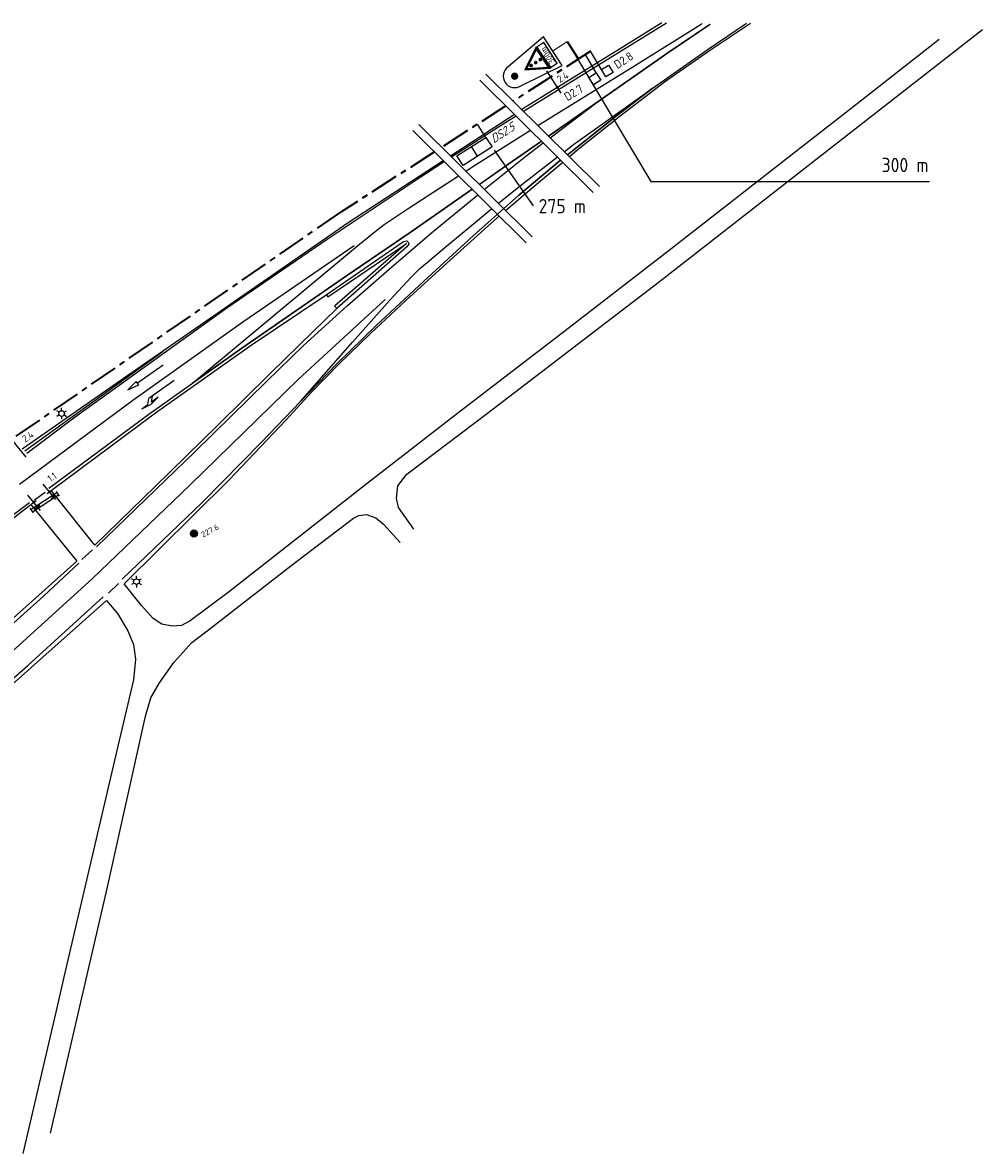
# Model space of a CAD drawing. Extents: x 237360 to 238772, y 446460 to 447476.
# Tile 14 of 14: x 238394 to 238730, y 447080 to 447476. Entities that reach past the tile are written whole.
import ezdxf
from ezdxf.enums import TextEntityAlignment as Align

# ---------------------------------------------------------------- set-up
doc = ezdxf.new("R2010")
doc.units = 0
doc.header["$MEASUREMENT"] = 0
doc.linetypes.add('VRI', pattern=[16, 10, -2, 2, -2])
doc.layers.get('0').update_dxf_attribs({"linetype": 'CONTINUOUS'})
doc.layers.add('kl-bs-bm_1000', color=8, linetype='CONTINUOUS', lineweight=25)
for name, color, linetype in [('kl-bs-vrikabel', 30, 'VRI'), ('kl-bs-vrilus', 34, 'CONTINUOUS'), ('MAATVOERING', 252, 'CONTINUOUS'), ('MDI-XX-BANDEN', 253, 'CONTINUOUS'), ('MDI-XX-MARKERING', 253, 'CONTINUOUS'), ('MDI-XX-TERREINAFSCH', 253, 'CONTINUOUS'), ('MDI-XX-VERLICHTING', 2, 'CONTINUOUS'), ('OV-MASTEN', 1, 'CONTINUOUS'), ('VRI-MANTELBUIZEN', 6, 'CONTINUOUS')]:
    doc.layers.add(name, color=color, linetype=linetype)
doc.styles.add('ISO', font='ISO.shx', dxfattribs={"height": 0.7})
doc.styles.add('ISO25', font='ISO.SHX', dxfattribs={"height": 2.5})

# ---------------------------------------------------------------- blocks, each defined once
blk = doc.blocks.new('PIJL')
at = {"layer": 'MDI-XX-MARKERING'}
for p, q in [((0, 0), (5.45, 0)), ((7.5, 0), (5.45, 0.38)), ((5.45, 0.38), (5.45, -0.38)), ((5.45, -0.38), (7.5, 0))]:
    blk.add_line(p, q, dxfattribs=at)
blk = doc.blocks.new('PUNT125')
at = {"color": 0}
blk.add_circle((0, 0), 0.625, dxfattribs=at)

msp = doc.modelspace()

# ---------------------------------------------------------------- hatches: boundary and pattern name
at = {"layer": 'MDI-XX-TERREINAFSCH'}
msp.add_hatch(color=7, dxfattribs=at).paths.add_polyline_path([(238455.12, 447297.05, 1), (238452.62, 447297.05, 1)])

# ---------------------------------------------------------------- linework, layer by layer
for p, q in [((238576.16, 447470.74), (238563.87, 447460.29)), ((238582.73, 447460.7), (238576.16, 447470.74)), ((238568.26, 447453.6), (238582.73, 447460.7)), ((238556.03, 447457.68), (238595.69, 447418.36)), ((238553.92, 447455.55), (238593.58, 447416.23)), ((238530.44, 447437.95), (238570.1, 447398.63)), ((238532.56, 447440.09), (238572.22, 447400.76))]:
    msp.add_line(p, q)
at = {"color": 24}
for p, q in [((238586.67, 447465.31), (238613.72, 447420.09)), ((238558.9, 447431.14), (238572.59, 447411.59)), ((238613.72, 447420.09), (238711.18, 447420.11))]:
    msp.add_line(p, q, dxfattribs=at)
msp.add_lwpolyline([(238578.57, 447459.98), (238580.93, 447461.52), (238576.22, 447468.7), (238573.86, 447467.16)], close=True)
at = {"const_width": 0.4}
msp.add_lwpolyline([(238579.37, 447465.75), (238584.46, 447469.08)], dxfattribs=at)
at = {"color": 1}
for points in [[(238569.61, 447459.23), (238578.55, 447459.73), (238573.64, 447467.23)], [(238569.78, 447459.34), (238578.37, 447459.82), (238573.65, 447467.03)], [(238569.94, 447459.45), (238578.2, 447459.91), (238573.66, 447466.83)], [(238570.11, 447459.56), (238578.02, 447460), (238573.68, 447466.63)], [(238570.34, 447459.7), (238577.84, 447460.12), (238573.73, 447466.41)]]:
    msp.add_lwpolyline(points, close=True, dxfattribs=at)
at = {"color": 1, "const_width": 0.644}
msp.add_lwpolyline([(238571.98, 447460.39, 1), (238571.62, 447460.93, 1)], format="xyb", close=True, dxfattribs=at)
at = {"color": 50}
for points, const_width in [([(238573.59, 447461.45, 1), (238573.24, 447461.98, 1)], 0.644), ([(238566.41, 447456.42, 1), (238565.71, 447457.48, 1)], 1.27)]:
    msp.add_lwpolyline(points, format="xyb", close=True, dxfattribs=dict(at, const_width=const_width))
at = {"color": 90, "const_width": 0.644}
msp.add_lwpolyline([(238575.21, 447462.51, 1), (238574.86, 447463.04, 1)], format="xyb", close=True, dxfattribs=at)
msp.add_arc((238566.06, 447456.95), 4, 123.2453, 303.2453)
at = {"layer": 'kl-bs-bm_1000'}
for p, q in [((238395.19, 447323.77), (238388.61, 447331.82)), ((238405.49, 447308.89, 44.92), (238401.07, 447314.3, 44.92)), ((238400.2, 447305.09, 44.92), (238395.78, 447310.49, 44.92)), ((238402.47, 447311, 45.51), (238404.08, 447312.19, 45.51)), ((238403.85, 447309.3, 45.51), (238405.47, 447310.49, 45.51)), ((238397.01, 447307.39, 45.51), (238398.62, 447308.57, 45.51)), ((238398.26, 447305.81, 45.93), (238399.88, 447306.99, 45.93))]:
    msp.add_line(p, q, dxfattribs=at)
at = {"layer": 'kl-bs-bm_1000', "elevation": 46.59}
msp.add_lwpolyline([(238582.38, 447451), (238577.36, 447458.8)], dxfattribs=at)
at = {"layer": 'kl-bs-bm_1000', "const_width": 0.5}
for points, elevation in [([(238578.46, 447456.7, 1), (238578.96, 447456.7, 1)], 46.59), ([(238580.78, 447453.1, 1), (238581.28, 447453.1, 1)], 46.59), ([(238398.8, 447306.43, 1), (238399.3, 447306.43, 1)], 0.42)]:
    msp.add_lwpolyline(points, format="xyb", close=True, dxfattribs=dict(at, elevation=elevation))
for points in [[(238403.01, 447311.62, 1), (238403.51, 447311.62, 1)], [(238404.43, 447309.87, 1), (238404.93, 447309.87, 1)], [(238397.55, 447308.01, 1), (238398.05, 447308.01, 1)]]:
    msp.add_lwpolyline(points, format="xyb", close=True, dxfattribs=at)
at = {"layer": 'kl-bs-vrikabel', "lineweight": 35}
msp.add_line((238391.71, 447331.01, 45.57), (238505.28, 447409.45, 46.11), dxfattribs=at)
msp.add_lwpolyline([(238584.46, 447469.08), (238588.41, 447462.94)], dxfattribs=at)
at = {"layer": 'kl-bs-vrikabel', "lineweight": 35, "elevation": 46.72}
for points in [[(238592.64, 447465.66), (238565.56, 447448.24)], [(238562.97, 447446.57), (238540.56, 447432.15)], [(238537.97, 447430.49), (238505.28, 447409.45)]]:
    msp.add_lwpolyline(points, dxfattribs=at)
at = {"layer": 'kl-bs-vrilus'}
for p, q in [((238594.62, 447458.09), (238590.83, 447464.5)), ((238596.39, 447459.26), (238592.64, 447465.66)), ((238596.39, 447459.26), (238598.94, 447460.83)), ((238598.94, 447460.83), (238600.51, 447458.27)), ((238592.06, 447456.52), (238594.62, 447458.09)), ((238593.63, 447453.96), (238592.06, 447456.52)), ((238594.62, 447458.09), (238596.19, 447455.53)), ((238597.95, 447456.71), (238596.39, 447459.26)), ((238600.51, 447458.27), (238597.95, 447456.71)), ((238596.19, 447455.53), (238593.63, 447453.96)), ((238555.99, 447435.57), (238553.11, 447440.23)), ((238545.88, 447429.11), (238555.99, 447435.57)), ((238555.99, 447435.57), (238558.15, 447432.2)), ((238548.03, 447425.74), (238545.88, 447429.11)), ((238558.15, 447432.2), (238548.03, 447425.74)), ((238553.09, 447428.97), (238550.94, 447432.34))]:
    msp.add_line(p, q, dxfattribs=at)
at = {"layer": 'MDI-XX-BANDEN'}
msp.add_polyline3d([(238500.06, 447380.53, 46.39), (238500.73, 447379.74, 46.67), (238528.19, 447398.44, 46.99), (238503.04, 447376.49, 46.58), (238503.87, 447375.75, 46.28)], dxfattribs=at)
at = {"layer": 'MDI-XX-MARKERING'}
for p, q in [((238595.44, 447460.98, 46.64), (238619.18, 447475.63, 46.76)), ((238608.32, 447460.84, 46.86), (238631.26, 447475.1, 46.95)), ((238619.62, 447465.09, 46.86), (238634.43, 447475.15, 46.97)), ((238634.3, 447475.06, 46.97), (238619.62, 447465.09, 46.86)), ((238631.4, 447475.19, 46.95), (238631.66, 447475.35, 46.96)), ((238633.7, 447466.44, 46.77), (238647.22, 447475.48, 46.84)), ((238619.62, 447465.09, 46.86), (238594.5, 447447.53, 46.85)), ((238594.5, 447447.53, 46.85), (238619.62, 447465.09, 46.86)), ((238614.21, 447452.66, 46.74), (238633.7, 447466.44, 46.77)), ((238569.12, 447444.69, 46.61), (238595.44, 447460.98, 46.64)), ((238577.51, 447441.85, 46.67), (238608.32, 447460.84, 46.86)), ((238586.7, 447433.07, 46.57), (238614.21, 447452.66, 46.74)), ((238601.74, 447443.07, 46.55), (238614.21, 447452.66, 46.74)), ((238614.21, 447452.66, 46.74), (238601.74, 447443.07, 46.55)), ((238594.5, 447447.53, 46.85), (238577.89, 447435.97, 46.71)), ((238577.94, 447436, 46.71), (238594.5, 447447.53, 46.85)), ((238578.48, 447435.43, 46.68), (238594.5, 447447.53, 46.85)), ((238543.98, 447428.71, 46.33), (238562.94, 447440.86, 46.61)), ((238562.94, 447440.86, 46.61), (238566.53, 447443.09, 46.61)), ((238574.12, 447439.71, 46.65), (238577.51, 447441.85, 46.67)), ((238584.49, 447429.5, 46.39), (238601.74, 447443.07, 46.55)), ((238601.74, 447443.07, 46.55), (238584.51, 447429.51, 46.39)), ((238551.45, 447425.4, 46.47), (238571.59, 447438.11, 46.63)), ((238575.42, 447434.25, 46.69), (238563.69, 447426.08, 46.59)), ((238563.69, 447426.08, 46.59), (238575.39, 447434.23, 46.69)), ((238570.01, 447429.03, 46.58), (238576.08, 447433.61, 46.65)), ((238583.4, 447430.53, 46.53), (238586.7, 447433.07, 46.57)), ((238555.44, 447417.35, 46.54), (238570.01, 447429.03, 46.58)), ((238567.48, 447418.31, 46.36), (238581.02, 447428.71, 46.51)), ((238532.31, 447421.22, 46.16), (238541.44, 447427.08, 46.29)), ((238548.93, 447423.76, 46.47), (238551.45, 447425.4, 46.47)), ((238553.66, 447419.1, 46.58), (238563.69, 447426.08, 46.59)), ((238563.69, 447426.08, 46.59), (238553.7, 447419.13, 46.58)), ((238567.5, 447415.31, 46.35), (238582.14, 447427.59, 46.38)), ((238582.15, 447427.59, 46.38), (238567.5, 447415.31, 46.35)), ((238500.44, 447399.94, 46.08), (238532.31, 447421.22, 46.16)), ((238529.12, 447410.88, 46.46), (238546.41, 447422.12, 46.47)), ((238529.53, 447402.32, 46.54), (238551.22, 447417.41, 46.57)), ((238551.2, 447417.39, 46.57), (238529.53, 447402.32, 46.54)), ((238560.45, 447412.59, 46.33), (238567.48, 447418.31, 46.36)), ((238537.7, 447402.74, 46.55), (238553.12, 447415.45, 46.54)), ((238551.5, 447401.1, 46.28), (238567.5, 447415.31, 46.35)), ((238567.5, 447415.31, 46.35), (238562.22, 447410.63, 46.33)), ((238520.4, 447405.13, 46.46), (238529.12, 447410.88, 46.46)), ((238553.01, 447406.53, 46.31), (238558.07, 447410.65, 46.32)), ((238517.79, 447403.11, 46.46), (238520.4, 447405.13, 46.46)), ((238541.67, 447397.07, 46.26), (238553.01, 447406.53, 46.31)), ((238559.99, 447408.64, 46.32), (238551.5, 447401.1, 46.28)), ((238529.53, 447402.32, 46.54), (238507.17, 447387.11, 46.47)), ((238507.17, 447387.11, 46.47), (238529.53, 447402.32, 46.54)), ((238511.83, 447398.21, 46.42), (238517.79, 447403.11, 46.46)), ((238523.09, 447390.3, 46.28), (238537.7, 447402.74, 46.55)), ((238534.19, 447385.18, 46.12), (238551.5, 447401.1, 46.28)), ((238551.5, 447401.1, 46.28), (238534.19, 447385.18, 46.12)), ((238465.35, 447375.94, 46.05), (238500.44, 447399.94, 46.08)), ((238470.96, 447371.03, 46.2), (238509.91, 447397.73, 46.31)), ((238480.55, 447372.2, 46.37), (238511.83, 447398.21, 46.42)), ((238535.42, 447391.78, 46.17), (238541.67, 447397.07, 46.26)), ((238507.48, 447376.66, 46.27), (238523.09, 447390.3, 46.28)), ((238529.81, 447386.66, 46.18), (238532.83, 447389.69, 46.18)), ((238532.83, 447389.69, 46.18), (238535.42, 447391.78, 46.17)), ((238507.17, 447387.11, 46.47), (238470.64, 447361.86, 46.36)), ((238470.64, 447361.86, 46.36), (238507.17, 447387.11, 46.47)), ((238517.58, 447369.73, 46.1), (238534.19, 447385.18, 46.12)), ((238534.19, 447385.18, 46.12), (238517.58, 447369.73, 46.1)), ((238522.41, 447378.6, 46.15), (238529.81, 447386.66, 46.18)), ((238490.31, 447350.87, 46.05), (238520.75, 447378.87, 46.08)), ((238509.38, 447363.94, 46.03), (238522.41, 447378.6, 46.15)), ((238437.23, 447355.77, 45.93), (238465.35, 447375.94, 46.05)), ((238492.21, 447362.77, 46.16), (238507.48, 447376.66, 46.27)), ((238432.43, 447343.64, 46.07), (238470.96, 447371.03, 46.2)), ((238453.31, 447349.58, 46.27), (238480.55, 447372.2, 46.37)), ((238503.87, 447356.37, 46.07), (238517.58, 447369.73, 46.1)), ((238517.58, 447369.73, 46.1), (238503.87, 447356.37, 46.07)), ((238470.64, 447361.86, 46.36), (238453.31, 447349.58, 46.27)), ((238453.31, 447349.58, 46.27), (238470.64, 447361.86, 46.36)), ((238479.22, 447350.19, 46.03), (238492.21, 447362.77, 46.16)), ((238491.12, 447343.14, 45.99), (238509.38, 447363.94, 46.03)), ((238394.64, 447325.97, 45.71), (238443.05, 447360.79, 45.89)), ((238412.32, 447337.84, 45.83), (238437.23, 447355.77, 45.93)), ((238491.12, 447343.14, 45.99), (238503.87, 447356.37, 46.07)), ((238503.87, 447356.37, 46.07), (238491.12, 447343.14, 45.99)), ((238438.07, 447338.77, 46.19), (238453.31, 447349.58, 46.27)), ((238446.99, 447350.57, 46.07), (238438.12, 447344.22, 46.07)), ((238452.41, 447313.97, 46.12), (238490.31, 447350.87, 46.05)), ((238454.15, 447325.63, 46.01), (238479.22, 447350.19, 46.03)), ((238392.78, 447314.24, 45.81), (238432.43, 447343.64, 46.07)), ((238435.66, 447340.62, 46.07), (238438.94, 447342.22, 46.07)), ((238435.66, 447340.62, 46.07), (238437.77, 447342.13, 46.07)), ((238437.77, 447342.13, 46.07), (238438.12, 447344.22, 46.07)), ((238438.94, 447342.22, 46.07), (238441.35, 447344.69, 46.07)), ((238438.99, 447343, 46.07), (238439.34, 447345.1, 46.07)), ((238441.35, 447344.69, 46.07), (238438.99, 447343, 46.07)), ((238477.5, 447329.01, 45.91), (238491.12, 447343.14, 45.99)), ((238395.4, 447325.17, 45.76), (238412.32, 447337.84, 45.83)), ((238403.07, 447312.83, 45.83), (238438.07, 447338.77, 46.19)), ((238456.82, 447308.02, 45.92), (238477.5, 447329.01, 45.91)), ((238419.79, 447292.42, 45.82), (238454.15, 447325.63, 46.01)), ((238418.22, 447281.17, 45.93), (238452.41, 447313.97, 46.12)), ((238398.03, 447308.77, 45.93), (238401.78, 447311.44, 45.91)), ((238385.38, 447299.73, 45.72), (238396.29, 447307.81, 45.79)), ((238428.69, 447281.11, 45.82), (238456.82, 447308.02, 45.92)), ((238414.61, 447287.88, 45.73), (238418.31, 447291.3, 45.79)), ((238401.19, 447275.09, 45.46), (238413.53, 447286.68, 45.85)), ((238383.25, 447249.48, 45.71), (238418.22, 447281.17, 45.93)), ((238423.94, 447276.21, 45.97), (238427.5, 447279.52, 45.96)), ((238373.36, 447250.25, 45.32), (238401.19, 447275.09, 45.46)), ((238395.78, 447250.87, 45.58), (238422.09, 447274.91, 45.85)), ((238376.86, 447234.31, 45.37), (238395.78, 447250.87, 45.58))]:
    msp.add_line(p, q, dxfattribs=at)
at = {"layer": 'MDI-XX-TERREINAFSCH'}
for p, q in [((238604.29, 447467.46, 46.72), (238617.51, 447475.7, 46.77)), ((238634.23, 447465.97, 46.87), (238648.56, 447475.48, 46.99)), ((238673.56, 447429.5, 46.59), (238729.7, 447473.27, 47.13)), ((238714.54, 447469.77, 46.99), (238685.86, 447447.32, 46.66)), ((238568.95, 447445.65, 46.52), (238604.29, 447467.46, 46.72)), ((238618.46, 447454.99, 46.73), (238634.23, 447465.97, 46.87)), ((238603, 447443.08, 46.89), (238618.46, 447454.99, 46.73)), ((238568.44, 447445.32, 46.52), (238568.95, 447445.65, 46.52)), ((238685.86, 447447.32, 46.66), (238661.1, 447427.96, 46.5)), ((238543.58, 447429.13, 46.35), (238565.96, 447443.7, 46.5)), ((238587.69, 447430.92, 46.57), (238603, 447443.08, 46.89)), ((238585.16, 447428.8, 46.56), (238587.69, 447430.92, 46.57)), ((238616.68, 447385.1, 45.7), (238673.56, 447429.5, 46.59)), ((238507.79, 447405.83, 46.11), (238541.05, 447427.49, 46.33)), ((238574.35, 447419.76, 46.52), (238582.88, 447426.9, 46.55)), ((238661.1, 447427.96, 46.5), (238620.65, 447396.46, 46.21)), ((238562.91, 447409.94, 46.31), (238574.35, 447419.76, 46.52)), ((238429.51, 447351.61, 45.85), (238507.79, 447405.83, 46.11)), ((238556.62, 447404.55, 46.2), (238560.73, 447408.08, 46.28)), ((238542.33, 447391.57, 46.18), (238556.62, 447404.55, 46.2)), ((238500.06, 447380.53, 46.39), (238527.16, 447399.09, 46.55)), ((238528.34, 447397.24, 46.55), (238503.87, 447375.75, 46.28)), ((238527.16, 447399.09, 46.55), (238528.28, 447399.39, 46.55)), ((238528.28, 447399.39, 46.55), (238528.84, 447398.9, 46.55)), ((238529.01, 447398.25, 46.55), (238528.34, 447397.24, 46.55)), ((238528.84, 447398.9, 46.55), (238529.01, 447398.25, 46.55)), ((238620.65, 447396.46, 46.21), (238581.14, 447365.97, 45.85)), ((238527.97, 447378.51, 46.18), (238542.33, 447391.57, 46.18)), ((238556.58, 447339.14, 45.44), (238616.68, 447385.1, 45.7)), ((238473.52, 447362.62, 46.15), (238500.06, 447380.53, 46.39)), ((238515.74, 447367.13, 46.14), (238527.97, 447378.51, 46.18)), ((238503.87, 447375.75, 46.28), (238495.51, 447367.66, 46.23)), ((238495.51, 447367.66, 46.23), (238480.8, 447353.16, 46.11)), ((238504.57, 447356.27, 45.99), (238515.74, 447367.13, 46.14)), ((238581.14, 447365.97, 45.85), (238546.66, 447339.5, 45.38)), ((238440.46, 447339.27, 46.13), (238473.52, 447362.62, 46.15)), ((238495.11, 447346.59, 46.07), (238504.57, 447356.27, 45.99)), ((238393.8, 447326.62, 45.57), (238429.51, 447351.61, 45.85)), ((238480.8, 447353.16, 46.11), (238462.14, 447334.84, 46.08)), ((238486.07, 447336.79, 46.01), (238495.11, 447346.59, 46.07)), ((238403.87, 447312.04, 45.87), (238440.46, 447339.27, 46.13)), ((238546.66, 447339.5, 45.38), (238514.43, 447314.52, 45)), ((238528.38, 447317.76, 45.24), (238556.58, 447339.14, 45.44)), ((238462.14, 447334.84, 46.08), (238440.31, 447313.42, 45.91)), ((238466.1, 447315.71, 45.88), (238486.07, 447336.79, 46.01)), ((238525.21, 447313.67, 45.34), (238528.38, 447317.76, 45.24)), ((238429.48, 447279.37, 45.89), (238466.1, 447315.71, 45.88)), ((238514.43, 447314.52, 45), (238465.82, 447276.44, 44.77)), ((238419.13, 447292.97, 45.83), (238403.87, 447312.04, 45.87)), ((238440.31, 447313.42, 45.91), (238419.13, 447292.97, 45.83)), ((238524.67, 447309.42, 45.34), (238525.21, 447313.67, 45.34)), ((238359.08, 447278.08, 45.59), (238396.78, 447307.21, 45.83)), ((238396.78, 447307.21, 45.83), (238412.93, 447287.34, 45.71)), ((238525.38, 447306.13, 45.34), (238524.67, 447309.42, 45.34)), ((238530.77, 447298.59, 45.32), (238525.38, 447306.13, 45.34)), ((238487.75, 447285.77, 44.82), (238509.66, 447302.38, 44.99)), ((238509.66, 447302.38, 44.99), (238511.49, 447303.3, 44.99)), ((238511.49, 447303.3, 44.99), (238514.21, 447303.72, 45.01)), ((238514.21, 447303.72, 45.01), (238517.54, 447302.48, 45.01)), ((238517.54, 447302.48, 45.01), (238520.19, 447300.33, 45.11)), ((238520.19, 447300.33, 45.11), (238526.05, 447293.93, 45.28)), ((238412.93, 447287.34, 45.71), (238354.65, 447235.47, 45.31)), ((238459.98, 447264.15, 44.75), (238487.75, 447285.77, 44.82)), ((238435.47, 447271.79, 45.58), (238429.48, 447279.37, 45.89)), ((238465.82, 447276.44, 44.77), (238452.57, 447266.44, 44.67)), ((238363.87, 447220.76, 45.32), (238423.25, 447273.6, 45.8)), ((238423.25, 447273.6, 45.8), (238427.08, 447269, 45.55)), ((238439.56, 447267.32, 45.41), (238435.47, 447271.79, 45.58)), ((238427.08, 447269, 45.55), (238430.78, 447263, 45.2)), ((238442.62, 447265.32, 44.88), (238439.56, 447267.32, 45.41)), ((238452.57, 447266.44, 44.67), (238449.53, 447264.84, 44.81)), ((238430.78, 447263, 45.2), (238432.67, 447258.23, 45.01)), ((238446.28, 447264.62, 44.87), (238442.62, 447265.32, 44.88)), ((238449.53, 447264.84, 44.81), (238446.28, 447264.62, 44.87)), ((238453.17, 447258.87, 44.67), (238459.98, 447264.15, 44.75)), ((238446.82, 447251.9, 44.73), (238453.17, 447258.87, 44.67)), ((238432.67, 447258.23, 45.01), (238433.43, 447253.12, 44.84)), ((238433.43, 447253.12, 44.84), (238432.68, 447245.83, 44.81)), ((238441.83, 447244.82, 44.52), (238446.82, 447251.9, 44.73)), ((238432.68, 447245.83, 44.81), (238427.73, 447224.61, 44.78)), ((238438.79, 447239.6, 44.74), (238441.83, 447244.82, 44.52)), ((238436.89, 447233.17, 44.81), (238438.79, 447239.6, 44.74)), ((238423.44, 447172.93, 44.57), (238436.89, 447233.17, 44.81)), ((238427.73, 447224.61, 44.78), (238408.61, 447142.88, 44.55)), ((238403.7, 447087.34, 44.45), (238423.44, 447172.93, 44.57)), ((238408.61, 447142.88, 44.55), (238405.51, 447129.64, 44.52)), ((238405.51, 447129.64, 44.52), (238393.94, 447080.24, 44.38))]:
    msp.add_line(p, q, dxfattribs=at)
at = {"layer": 'MDI-XX-VERLICHTING', "color": 1, "linetype": 'Continuous'}
for p, q in [((238433.75, 447281.19, 45.94), (238433.75, 447282.19, 45.94)), ((238432.88, 447280.69, 45.94), (238432.02, 447281.19, 45.94)), ((238432.88, 447279.69, 45.94), (238432.02, 447279.19, 45.94)), ((238433.75, 447279.19, 45.94), (238433.75, 447278.19, 45.94)), ((238434.61, 447280.69, 45.94), (238435.48, 447281.19, 45.94)), ((238434.61, 447279.69, 45.94), (238435.48, 447279.19, 45.94))]:
    msp.add_line(p, q, dxfattribs=at)
msp.add_circle((238433.75, 447280.19, 45.94), 1, dxfattribs=at)
at = {"layer": 'OV-MASTEN', "color": 1}
for p, q in [((238406.69, 447339.48, 45.31), (238405.83, 447339.98, 45.31)), ((238406.69, 447338.48, 45.31), (238405.83, 447337.98, 45.31)), ((238407.56, 447339.98, 45.31), (238407.56, 447340.98, 45.31)), ((238407.56, 447337.98, 45.31), (238407.56, 447336.98, 45.31)), ((238408.43, 447339.48, 45.31), (238409.29, 447339.98, 45.31)), ((238408.43, 447338.48, 45.31), (238409.29, 447337.98, 45.31))]:
    msp.add_line(p, q, dxfattribs=at)
msp.add_circle((238407.56, 447338.98, 45.31), 1, dxfattribs=at)
at = {"layer": 'VRI-MANTELBUIZEN'}
for p, q in [((238396.88, 447305.49, 45.93), (238405.88, 447311.32, 45.93)), ((238397.43, 447304.66, 45.93), (238406.44, 447310.5, 45.93)), ((238405.6, 447311.74, 45.75), (238406.72, 447310.08, 45.83)), ((238397.71, 447304.24, 45.82), (238396.61, 447305.91, 45.75))]:
    msp.add_line(p, q, dxfattribs=at)

# ---------------------------------------------------------------- block references
at = {"layer": 'MDI-XX-MARKERING', "xscale": 2, "yscale": 2, "zscale": 2, "rotation": 215.0650369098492}
msp.add_blockref('PIJL', (238443.05, 447355.87, 45.99), dxfattribs=at)
at = {"layer": 'MDI-XX-TERREINAFSCH', "color": 7, "xscale": 2, "yscale": 2, "zscale": 2, "rotation": 28.37289323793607}
msp.add_blockref('PUNT125', (238453.87, 447297.05, 119.36), dxfattribs=at)

# ---------------------------------------------------------------- texts
at = {"style": 'ISO'}
msp.add_text('300m', height=2.096, rotation=123.2453, dxfattribs=at).set_placement((238580.22, 447462.04))
at = {"layer": 'kl-bs-bm_1000', "color": 34, "style": 'ISO'}
for s, rotation, p in [('2.4', 29.9011, (238582.89, 447456.6, 47.95)), ('2.4', 34.6363, (238395.77, 447330.93, 1.23)), ('1.1', 34.6363, (238404.2, 447316.72, 1.23))]:
    msp.add_text(s, height=2.5, rotation=rotation, dxfattribs=at).set_placement(p, align=Align.MIDDLE)
at = {"layer": 'kl-bs-vrilus', "color": 7, "style": 'ISO'}
for s, rotation, p in [('D2.8', 32.5565, (238602.03, 447459.39)), ('D2.7', 30.9467, (238584.52, 447448.16))]:
    msp.add_text(s, height=3, rotation=rotation, dxfattribs=at).set_placement(p)
at = {"layer": 'kl-bs-vrilus', "color": 7, "style": 'ISO', "oblique": 20}
msp.add_text('DS2.5', height=3, rotation=33.1131, dxfattribs=at).set_placement((238558.8, 447433.39))
at = {"layer": 'MAATVOERING', "color": 7, "style": 'ISO'}
for s, p in [('300 m ', (238694.43, 447423.41)), ('275 m ', (238574.44, 447409.01))]:
    msp.add_text(s, height=5, dxfattribs=at).set_placement(p)
at = {"layer": 'MDI-XX-TERREINAFSCH', "color": 7, "style": 'ISO25'}
msp.add_text('227.6', height=2, rotation=28.3729, dxfattribs=at).set_placement((238457.34, 447295.03, 80.42), align=Align.BOTTOM_LEFT)

doc.saveas('drawing.dxf')
